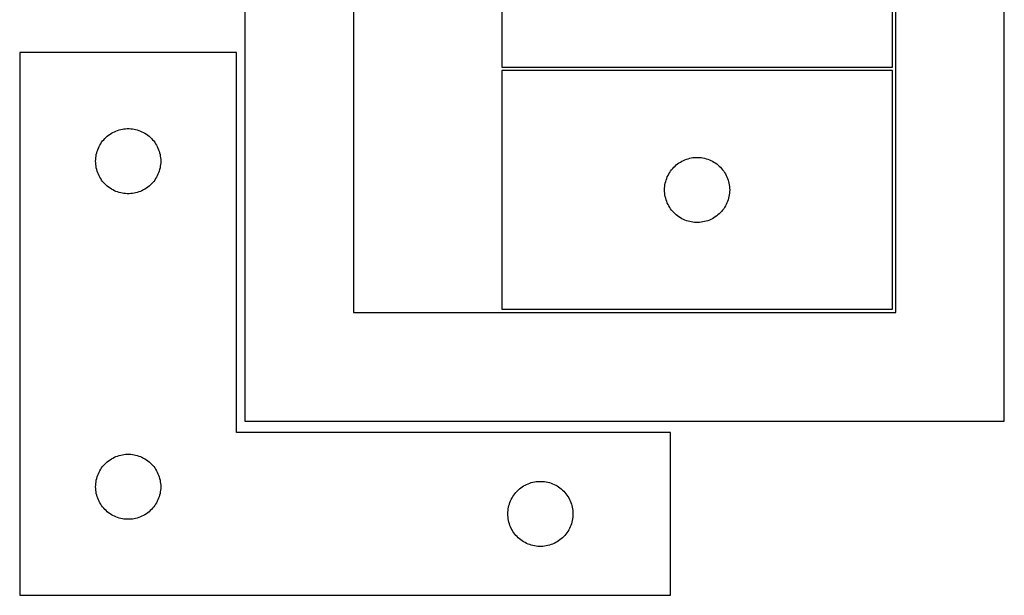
# Model space of a CAD drawing. Header units: millimetres. Extents: x 7 to 1493, y 7 to 2993.
# Tile 14 of 15: x 1028 to 1482, y 2463 to 2728. Entities that reach past the tile are written whole.
import ezdxf

# ---------------------------------------------------------------- set-up
doc = ezdxf.new("R2010")
doc.units = ezdxf.units.MM
doc.layers.add('CUT', color=7, linetype='CONTINUOUS', true_color=0x000000)

msp = doc.modelspace()

# ---------------------------------------------------------------- linework, layer by layer
at = {"layer": 'CUT'}
for p, q in [((1132.195266, 2993.225388), (1132.195266, 2543.225388)), ((1482.195266, 2543.225388), (1482.195266, 2993.225388)), ((1182.195266, 2943.225388), (1182.195266, 2593.225388)), ((1432.195266, 2593.225388), (1432.195266, 2943.225388)), ((1250.634946, 2816.335133), (1250.634946, 2706.335133)), ((1430.634946, 2706.335133), (1430.634946, 2816.335133)), ((1128.357392, 2712.995391), (1028.357392, 2712.995391)), ((1028.357392, 2712.995391), (1028.357392, 2462.995391)), ((1128.357392, 2537.995391), (1128.357392, 2712.995391)), ((1250.634946, 2706.335133), (1430.634946, 2706.335133)), ((1430.614423, 2704.751896), (1250.614423, 2704.751896)), ((1250.614423, 2704.751896), (1250.614423, 2594.751896)), ((1430.614423, 2594.751896), (1430.614423, 2704.751896)), ((1074.912076, 2677.594357), (1075.668181, 2677.75236)), ((1075.668181, 2677.75236), (1076.431417, 2677.871231)), ((1076.431417, 2677.871231), (1077.19976, 2677.950654)), ((1077.19976, 2677.950654), (1077.971173, 2677.990418)), ((1077.971173, 2677.990418), (1078.743611, 2677.990418)), ((1078.743611, 2677.990418), (1079.515024, 2677.950654)), ((1079.515024, 2677.950654), (1080.283367, 2677.871231)), ((1080.283367, 2677.871231), (1081.046603, 2677.75236)), ((1081.046603, 2677.75236), (1081.802708, 2677.594357)), ((1067.090413, 2672.897673), (1067.615109, 2673.464553)), ((1067.615109, 2673.464553), (1068.168292, 2674.003671)), ((1068.168292, 2674.003671), (1068.748494, 2674.513598)), ((1068.748494, 2674.513598), (1069.354178, 2674.99298)), ((1069.354178, 2674.99298), (1069.983736, 2675.440546)), ((1069.983736, 2675.440546), (1070.6355, 2675.85511)), ((1070.6355, 2675.85511), (1071.307741, 2676.235573)), ((1071.307741, 2676.235573), (1071.998676, 2676.580925)), ((1071.998676, 2676.580925), (1072.706474, 2676.890251)), ((1072.706474, 2676.890251), (1073.429256, 2677.162729)), ((1073.429256, 2677.162729), (1074.165108, 2677.397639)), ((1074.165108, 2677.397639), (1074.912076, 2677.594357)), ((1081.802708, 2677.594357), (1082.549677, 2677.397639)), ((1082.549677, 2677.397639), (1083.285528, 2677.162729)), ((1083.285528, 2677.162729), (1084.00831, 2676.890251)), ((1084.00831, 2676.890251), (1084.716108, 2676.580925)), ((1084.716108, 2676.580925), (1085.407043, 2676.235573)), ((1085.407043, 2676.235573), (1086.079284, 2675.85511)), ((1086.079284, 2675.85511), (1086.731048, 2675.440546)), ((1086.731048, 2675.440546), (1087.360606, 2674.99298)), ((1087.360606, 2674.99298), (1087.96629, 2674.513598)), ((1087.96629, 2674.513598), (1088.546492, 2674.003671)), ((1088.546492, 2674.003671), (1089.099675, 2673.464553)), ((1089.099675, 2673.464553), (1089.624371, 2672.897673)), ((1064.32164, 2668.286672), (1064.612638, 2669.0022)), ((1064.612638, 2669.0022), (1064.940086, 2669.701798)), ((1064.940086, 2669.701798), (1065.303113, 2670.383612)), ((1065.303113, 2670.383612), (1065.700759, 2671.045834)), ((1065.700759, 2671.045834), (1066.131967, 2671.686707)), ((1066.131967, 2671.686707), (1066.595595, 2672.304533)), ((1066.595595, 2672.304533), (1067.090413, 2672.897673)), ((1089.624371, 2672.897673), (1090.119189, 2672.304533)), ((1090.119189, 2672.304533), (1090.582817, 2671.686707)), ((1090.582817, 2671.686707), (1091.014025, 2671.045834)), ((1091.014025, 2671.045834), (1091.411671, 2670.383612)), ((1091.411671, 2670.383612), (1091.774698, 2669.701798)), ((1091.774698, 2669.701798), (1092.102146, 2669.0022)), ((1092.102146, 2669.0022), (1092.393144, 2668.286672)), ((1063.377281, 2663.767572), (1063.436894, 2664.537706)), ((1063.436894, 2664.537706), (1063.536074, 2665.30375)), ((1063.536074, 2665.30375), (1063.674557, 2666.063672)), ((1063.674557, 2666.063672), (1063.851976, 2666.815458)), ((1063.851976, 2666.815458), (1064.067861, 2667.557113)), ((1064.067861, 2667.557113), (1064.32164, 2668.286672)), ((1092.393144, 2668.286672), (1092.646923, 2667.557113)), ((1092.646923, 2667.557113), (1092.862808, 2666.815458)), ((1092.862808, 2666.815458), (1093.040227, 2666.063672)), ((1093.040227, 2666.063672), (1093.17871, 2665.30375)), ((1093.17871, 2665.30375), (1093.27789, 2664.537706)), ((1093.27789, 2664.537706), (1093.337503, 2663.767572)), ((1335.686287, 2663.919235), (1336.422138, 2664.154145)), ((1336.422138, 2664.154145), (1337.169107, 2664.350862)), ((1337.169107, 2664.350862), (1337.925211, 2664.508866)), ((1337.925211, 2664.508866), (1338.688448, 2664.627737)), ((1338.688448, 2664.627737), (1339.456791, 2664.707159)), ((1339.456791, 2664.707159), (1340.228204, 2664.746923)), ((1340.228204, 2664.746923), (1341.000642, 2664.746923)), ((1341.000642, 2664.746923), (1341.772055, 2664.707159)), ((1341.772055, 2664.707159), (1342.540398, 2664.627737)), ((1342.540398, 2664.627737), (1343.303634, 2664.508866)), ((1343.303634, 2664.508866), (1344.059739, 2664.350862)), ((1344.059739, 2664.350862), (1344.806707, 2664.154145)), ((1344.806707, 2664.154145), (1345.542559, 2663.919235)), ((1063.357392, 2662.995391), (1063.377281, 2663.767572)), ((1063.377281, 2662.22321), (1063.357392, 2662.995391)), ((1063.436894, 2661.453076), (1063.377281, 2662.22321)), ((1063.536074, 2660.687032), (1063.436894, 2661.453076)), ((1063.674557, 2659.92711), (1063.536074, 2660.687032)), ((1063.851976, 2659.175324), (1063.674557, 2659.92711)), ((1093.040227, 2659.92711), (1092.862808, 2659.175324)), ((1093.17871, 2660.687032), (1093.040227, 2659.92711)), ((1093.27789, 2661.453076), (1093.17871, 2660.687032)), ((1093.337503, 2662.22321), (1093.27789, 2661.453076)), ((1093.337503, 2663.767572), (1093.357392, 2662.995391)), ((1093.357392, 2662.995391), (1093.337503, 2662.22321)), ((1328.852626, 2659.061039), (1329.347444, 2659.654178)), ((1329.347444, 2659.654178), (1329.87214, 2660.221059)), ((1329.87214, 2660.221059), (1330.425323, 2660.760177)), ((1330.425323, 2660.760177), (1331.005525, 2661.270103)), ((1331.005525, 2661.270103), (1331.611209, 2661.749485)), ((1331.611209, 2661.749485), (1332.240767, 2662.197052)), ((1332.240767, 2662.197052), (1332.892531, 2662.611616)), ((1332.892531, 2662.611616), (1333.564772, 2662.992078)), ((1333.564772, 2662.992078), (1334.255707, 2663.33743)), ((1334.255707, 2663.33743), (1334.963504, 2663.646756)), ((1334.963504, 2663.646756), (1335.686287, 2663.919235)), ((1345.542559, 2663.919235), (1346.265341, 2663.646756)), ((1346.265341, 2663.646756), (1346.973139, 2663.33743)), ((1346.973139, 2663.33743), (1347.664074, 2662.992078)), ((1347.664074, 2662.992078), (1348.336315, 2662.611616)), ((1348.336315, 2662.611616), (1348.988079, 2662.197052)), ((1348.988079, 2662.197052), (1349.617637, 2661.749485)), ((1349.617637, 2661.749485), (1350.223321, 2661.270103)), ((1350.223321, 2661.270103), (1350.803523, 2660.760177)), ((1350.803523, 2660.760177), (1351.356706, 2660.221059)), ((1351.356706, 2660.221059), (1351.881402, 2659.654178)), ((1351.881402, 2659.654178), (1352.37622, 2659.061039)), ((1064.067861, 2658.433669), (1063.851976, 2659.175324)), ((1064.32164, 2657.70411), (1064.067861, 2658.433669)), ((1064.612638, 2656.988582), (1064.32164, 2657.70411)), ((1064.940086, 2656.288984), (1064.612638, 2656.988582)), ((1065.303113, 2655.60717), (1064.940086, 2656.288984)), ((1065.700759, 2654.944948), (1065.303113, 2655.60717)), ((1091.411671, 2655.60717), (1091.014025, 2654.944948)), ((1091.774698, 2656.288984), (1091.411671, 2655.60717)), ((1092.102146, 2656.988582), (1091.774698, 2656.288984)), ((1092.393144, 2657.70411), (1092.102146, 2656.988582)), ((1092.646923, 2658.433669), (1092.393144, 2657.70411)), ((1092.862808, 2659.175324), (1092.646923, 2658.433669)), ((1326.324892, 2654.313619), (1326.578671, 2655.043178)), ((1326.578671, 2655.043178), (1326.869669, 2655.758705)), ((1326.869669, 2655.758705), (1327.197117, 2656.458303)), ((1327.197117, 2656.458303), (1327.560144, 2657.140117)), ((1327.560144, 2657.140117), (1327.957789, 2657.802339)), ((1327.957789, 2657.802339), (1328.388998, 2658.443213)), ((1328.388998, 2658.443213), (1328.852626, 2659.061039)), ((1352.37622, 2659.061039), (1352.839848, 2658.443213)), ((1352.839848, 2658.443213), (1353.271056, 2657.802339)), ((1353.271056, 2657.802339), (1353.668701, 2657.140117)), ((1353.668701, 2657.140117), (1354.031729, 2656.458303)), ((1354.031729, 2656.458303), (1354.359176, 2655.758705)), ((1354.359176, 2655.758705), (1354.650175, 2655.043178)), ((1354.650175, 2655.043178), (1354.903954, 2654.313619)), ((1066.131967, 2654.304075), (1065.700759, 2654.944948)), ((1066.595595, 2653.686249), (1066.131967, 2654.304075)), ((1067.090413, 2653.093109), (1066.595595, 2653.686249)), ((1067.615109, 2652.526229), (1067.090413, 2653.093109)), ((1068.168292, 2651.98711), (1067.615109, 2652.526229)), ((1068.748494, 2651.477184), (1068.168292, 2651.98711)), ((1069.354178, 2650.997802), (1068.748494, 2651.477184)), ((1069.983736, 2650.550236), (1069.354178, 2650.997802)), ((1070.6355, 2650.135672), (1069.983736, 2650.550236)), ((1086.731048, 2650.550236), (1086.079284, 2650.135672)), ((1087.360606, 2650.997802), (1086.731048, 2650.550236)), ((1087.96629, 2651.477184), (1087.360606, 2650.997802)), ((1088.546492, 2651.98711), (1087.96629, 2651.477184)), ((1089.099675, 2652.526229), (1088.546492, 2651.98711)), ((1089.624371, 2653.093109), (1089.099675, 2652.526229)), ((1090.119189, 2653.686249), (1089.624371, 2653.093109)), ((1090.582817, 2654.304075), (1090.119189, 2653.686249)), ((1091.014025, 2654.944948), (1090.582817, 2654.304075)), ((1325.614423, 2649.751896), (1325.634311, 2650.524078)), ((1325.634311, 2650.524078), (1325.693925, 2651.294211)), ((1325.693925, 2651.294211), (1325.793104, 2652.060255)), ((1325.793104, 2652.060255), (1325.931588, 2652.820177)), ((1325.931588, 2652.820177), (1326.109007, 2653.571963)), ((1326.109007, 2653.571963), (1326.324892, 2654.313619)), ((1354.903954, 2654.313619), (1355.119839, 2653.571963)), ((1355.119839, 2653.571963), (1355.297258, 2652.820177)), ((1355.297258, 2652.820177), (1355.435741, 2652.060255)), ((1355.435741, 2652.060255), (1355.534921, 2651.294211)), ((1355.534921, 2651.294211), (1355.594534, 2650.524078)), ((1355.594534, 2650.524078), (1355.614423, 2649.751896)), ((1071.307741, 2649.755209), (1070.6355, 2650.135672)), ((1071.998676, 2649.409857), (1071.307741, 2649.755209)), ((1072.706474, 2649.100531), (1071.998676, 2649.409857)), ((1073.429256, 2648.828053), (1072.706474, 2649.100531)), ((1074.165108, 2648.593143), (1073.429256, 2648.828053)), ((1074.912076, 2648.396425), (1074.165108, 2648.593143)), ((1075.668181, 2648.238422), (1074.912076, 2648.396425)), ((1076.431417, 2648.119551), (1075.668181, 2648.238422)), ((1077.19976, 2648.040128), (1076.431417, 2648.119551)), ((1077.971173, 2648.000364), (1077.19976, 2648.040128)), ((1078.743611, 2648.000364), (1077.971173, 2648.000364)), ((1079.515024, 2648.040128), (1078.743611, 2648.000364)), ((1080.283367, 2648.119551), (1079.515024, 2648.040128)), ((1081.046603, 2648.238422), (1080.283367, 2648.119551)), ((1081.802708, 2648.396425), (1081.046603, 2648.238422)), ((1082.549677, 2648.593143), (1081.802708, 2648.396425)), ((1083.285528, 2648.828053), (1082.549677, 2648.593143)), ((1084.00831, 2649.100531), (1083.285528, 2648.828053)), ((1084.716108, 2649.409857), (1084.00831, 2649.100531)), ((1085.407043, 2649.755209), (1084.716108, 2649.409857)), ((1086.079284, 2650.135672), (1085.407043, 2649.755209)), ((1325.634311, 2648.979715), (1325.614423, 2649.751896)), ((1325.693925, 2648.209581), (1325.634311, 2648.979715)), ((1325.793104, 2647.443538), (1325.693925, 2648.209581)), ((1325.931588, 2646.683615), (1325.793104, 2647.443538)), ((1326.109007, 2645.93183), (1325.931588, 2646.683615)), ((1326.324892, 2645.190174), (1326.109007, 2645.93183)), ((1355.119839, 2645.93183), (1354.903954, 2645.190174)), ((1355.297258, 2646.683615), (1355.119839, 2645.93183)), ((1355.435741, 2647.443538), (1355.297258, 2646.683615)), ((1355.534921, 2648.209581), (1355.435741, 2647.443538)), ((1355.594534, 2648.979715), (1355.534921, 2648.209581)), ((1355.614423, 2649.751896), (1355.594534, 2648.979715)), ((1326.578671, 2644.460615), (1326.324892, 2645.190174)), ((1326.869669, 2643.745088), (1326.578671, 2644.460615)), ((1327.197117, 2643.04549), (1326.869669, 2643.745088)), ((1327.560144, 2642.363675), (1327.197117, 2643.04549)), ((1327.957789, 2641.701454), (1327.560144, 2642.363675)), ((1328.388998, 2641.06058), (1327.957789, 2641.701454)), ((1353.271056, 2641.701454), (1352.839848, 2641.06058)), ((1353.668701, 2642.363675), (1353.271056, 2641.701454)), ((1354.031729, 2643.04549), (1353.668701, 2642.363675)), ((1354.359176, 2643.745088), (1354.031729, 2643.04549)), ((1354.650175, 2644.460615), (1354.359176, 2643.745088)), ((1354.903954, 2645.190174), (1354.650175, 2644.460615)), ((1328.852626, 2640.442754), (1328.388998, 2641.06058)), ((1329.347444, 2639.849615), (1328.852626, 2640.442754)), ((1329.87214, 2639.282734), (1329.347444, 2639.849615)), ((1330.425323, 2638.743616), (1329.87214, 2639.282734)), ((1331.005525, 2638.23369), (1330.425323, 2638.743616)), ((1331.611209, 2637.754308), (1331.005525, 2638.23369)), ((1332.240767, 2637.306741), (1331.611209, 2637.754308)), ((1332.892531, 2636.892177), (1332.240767, 2637.306741)), ((1333.564772, 2636.511714), (1332.892531, 2636.892177)), ((1348.336315, 2636.892177), (1347.664074, 2636.511714)), ((1348.988079, 2637.306741), (1348.336315, 2636.892177)), ((1349.617637, 2637.754308), (1348.988079, 2637.306741)), ((1350.223321, 2638.23369), (1349.617637, 2637.754308)), ((1350.803523, 2638.743616), (1350.223321, 2638.23369)), ((1351.356706, 2639.282734), (1350.803523, 2638.743616)), ((1351.881402, 2639.849615), (1351.356706, 2639.282734)), ((1352.37622, 2640.442754), (1351.881402, 2639.849615)), ((1352.839848, 2641.06058), (1352.37622, 2640.442754)), ((1334.255707, 2636.166362), (1333.564772, 2636.511714)), ((1334.963504, 2635.857037), (1334.255707, 2636.166362)), ((1335.686287, 2635.584558), (1334.963504, 2635.857037)), ((1336.422138, 2635.349648), (1335.686287, 2635.584558)), ((1337.169107, 2635.152931), (1336.422138, 2635.349648)), ((1337.925211, 2634.994927), (1337.169107, 2635.152931)), ((1338.688448, 2634.876056), (1337.925211, 2634.994927)), ((1339.456791, 2634.796634), (1338.688448, 2634.876056)), ((1340.228204, 2634.756869), (1339.456791, 2634.796634)), ((1341.000642, 2634.756869), (1340.228204, 2634.756869)), ((1341.772055, 2634.796634), (1341.000642, 2634.756869)), ((1342.540398, 2634.876056), (1341.772055, 2634.796634)), ((1343.303634, 2634.994927), (1342.540398, 2634.876056)), ((1344.059739, 2635.152931), (1343.303634, 2634.994927)), ((1344.806707, 2635.349648), (1344.059739, 2635.152931)), ((1345.542559, 2635.584558), (1344.806707, 2635.349648)), ((1346.265341, 2635.857037), (1345.542559, 2635.584558)), ((1346.973139, 2636.166362), (1346.265341, 2635.857037)), ((1347.664074, 2636.511714), (1346.973139, 2636.166362)), ((1182.195266, 2593.225388), (1432.195266, 2593.225388)), ((1250.614423, 2594.751896), (1430.614423, 2594.751896)), ((1132.195266, 2543.225388), (1482.195266, 2543.225388)), ((1328.357392, 2537.995391), (1128.357392, 2537.995391)), ((1328.357392, 2462.995391), (1328.357392, 2537.995391)), ((1076.431417, 2527.871231), (1077.19976, 2527.950654)), ((1077.19976, 2527.950654), (1077.971173, 2527.990418)), ((1077.971173, 2527.990418), (1078.743611, 2527.990418)), ((1078.743611, 2527.990418), (1079.515024, 2527.950654)), ((1079.515024, 2527.950654), (1080.283367, 2527.871231)), ((1067.090413, 2522.897673), (1067.615109, 2523.464553)), ((1067.615109, 2523.464553), (1068.168292, 2524.003671)), ((1068.168292, 2524.003671), (1068.748494, 2524.513598)), ((1068.748494, 2524.513598), (1069.354178, 2524.99298)), ((1069.354178, 2524.99298), (1069.983736, 2525.440546)), ((1069.983736, 2525.440546), (1070.6355, 2525.85511)), ((1070.6355, 2525.85511), (1071.307741, 2526.235573)), ((1071.307741, 2526.235573), (1071.998676, 2526.580925)), ((1071.998676, 2526.580925), (1072.706474, 2526.890251)), ((1072.706474, 2526.890251), (1073.429256, 2527.162729)), ((1073.429256, 2527.162729), (1074.165108, 2527.397639)), ((1074.165108, 2527.397639), (1074.912076, 2527.594357)), ((1074.912076, 2527.594357), (1075.668181, 2527.75236)), ((1075.668181, 2527.75236), (1076.431417, 2527.871231)), ((1080.283367, 2527.871231), (1081.046603, 2527.75236)), ((1081.046603, 2527.75236), (1081.802708, 2527.594357)), ((1081.802708, 2527.594357), (1082.549677, 2527.397639)), ((1082.549677, 2527.397639), (1083.285528, 2527.162729)), ((1083.285528, 2527.162729), (1084.00831, 2526.890251)), ((1084.00831, 2526.890251), (1084.716108, 2526.580925)), ((1084.716108, 2526.580925), (1085.407043, 2526.235573)), ((1085.407043, 2526.235573), (1086.079284, 2525.85511)), ((1086.079284, 2525.85511), (1086.731048, 2525.440546)), ((1086.731048, 2525.440546), (1087.360606, 2524.99298)), ((1087.360606, 2524.99298), (1087.96629, 2524.513598)), ((1087.96629, 2524.513598), (1088.546492, 2524.003671)), ((1088.546492, 2524.003671), (1089.099675, 2523.464553)), ((1089.099675, 2523.464553), (1089.624371, 2522.897673)), ((1064.32164, 2518.286672), (1064.612638, 2519.0022)), ((1064.612638, 2519.0022), (1064.940086, 2519.701798)), ((1064.940086, 2519.701798), (1065.303113, 2520.383612)), ((1065.303113, 2520.383612), (1065.700759, 2521.045834)), ((1065.700759, 2521.045834), (1066.131967, 2521.686707)), ((1066.131967, 2521.686707), (1066.595595, 2522.304533)), ((1066.595595, 2522.304533), (1067.090413, 2522.897673)), ((1089.624371, 2522.897673), (1090.119189, 2522.304533)), ((1090.119189, 2522.304533), (1090.582817, 2521.686707)), ((1090.582817, 2521.686707), (1091.014025, 2521.045834)), ((1091.014025, 2521.045834), (1091.411671, 2520.383612)), ((1091.411671, 2520.383612), (1091.774698, 2519.701798)), ((1091.774698, 2519.701798), (1092.102146, 2519.0022)), ((1092.102146, 2519.0022), (1092.393144, 2518.286672)), ((1063.377281, 2513.767572), (1063.436894, 2514.537706)), ((1063.436894, 2514.537706), (1063.536074, 2515.30375)), ((1063.536074, 2515.30375), (1063.674557, 2516.063672)), ((1063.674557, 2516.063672), (1063.851976, 2516.815458)), ((1063.851976, 2516.815458), (1064.067861, 2517.557113)), ((1064.067861, 2517.557113), (1064.32164, 2518.286672)), ((1092.393144, 2518.286672), (1092.646923, 2517.557113)), ((1092.646923, 2517.557113), (1092.862808, 2516.815458)), ((1092.862808, 2516.815458), (1093.040227, 2516.063672)), ((1093.040227, 2516.063672), (1093.17871, 2515.30375)), ((1093.17871, 2515.30375), (1093.27789, 2514.537706)), ((1093.27789, 2514.537706), (1093.337503, 2513.767572)), ((1261.998676, 2514.080925), (1262.706474, 2514.390251)), ((1262.706474, 2514.390251), (1263.429256, 2514.662729)), ((1263.429256, 2514.662729), (1264.165108, 2514.897639)), ((1264.165108, 2514.897639), (1264.912076, 2515.094357)), ((1264.912076, 2515.094357), (1265.668181, 2515.25236)), ((1265.668181, 2515.25236), (1266.431417, 2515.371231)), ((1266.431417, 2515.371231), (1267.19976, 2515.450654)), ((1267.19976, 2515.450654), (1267.971173, 2515.490418)), ((1267.971173, 2515.490418), (1268.743611, 2515.490418)), ((1268.743611, 2515.490418), (1269.515024, 2515.450654)), ((1269.515024, 2515.450654), (1270.283367, 2515.371231)), ((1270.283367, 2515.371231), (1271.046603, 2515.25236)), ((1271.046603, 2515.25236), (1271.802708, 2515.094357)), ((1271.802708, 2515.094357), (1272.549677, 2514.897639)), ((1272.549677, 2514.897639), (1273.285528, 2514.662729)), ((1273.285528, 2514.662729), (1274.00831, 2514.390251)), ((1274.00831, 2514.390251), (1274.716108, 2514.080925)), ((1063.357392, 2512.995391), (1063.377281, 2513.767572)), ((1063.377281, 2512.22321), (1063.357392, 2512.995391)), ((1063.436894, 2511.453076), (1063.377281, 2512.22321)), ((1063.536074, 2510.687032), (1063.436894, 2511.453076)), ((1063.674557, 2509.92711), (1063.536074, 2510.687032)), ((1063.851976, 2509.175324), (1063.674557, 2509.92711)), ((1093.040227, 2509.92711), (1092.862808, 2509.175324)), ((1093.17871, 2510.687032), (1093.040227, 2509.92711)), ((1093.27789, 2511.453076), (1093.17871, 2510.687032)), ((1093.337503, 2512.22321), (1093.27789, 2511.453076)), ((1093.337503, 2513.767572), (1093.357392, 2512.995391)), ((1093.357392, 2512.995391), (1093.337503, 2512.22321)), ((1256.131967, 2509.186707), (1256.595595, 2509.804533)), ((1256.595595, 2509.804533), (1257.090413, 2510.397673)), ((1257.090413, 2510.397673), (1257.615109, 2510.964553)), ((1257.615109, 2510.964553), (1258.168292, 2511.503671)), ((1258.168292, 2511.503671), (1258.748494, 2512.013598)), ((1258.748494, 2512.013598), (1259.354178, 2512.49298)), ((1259.354178, 2512.49298), (1259.983736, 2512.940546)), ((1259.983736, 2512.940546), (1260.6355, 2513.35511)), ((1260.6355, 2513.35511), (1261.307741, 2513.735573)), ((1261.307741, 2513.735573), (1261.998676, 2514.080925)), ((1274.716108, 2514.080925), (1275.407043, 2513.735573)), ((1275.407043, 2513.735573), (1276.079284, 2513.35511)), ((1276.079284, 2513.35511), (1276.731048, 2512.940546)), ((1276.731048, 2512.940546), (1277.360606, 2512.49298)), ((1277.360606, 2512.49298), (1277.96629, 2512.013598)), ((1277.96629, 2512.013598), (1278.546492, 2511.503671)), ((1278.546492, 2511.503671), (1279.099675, 2510.964553)), ((1279.099675, 2510.964553), (1279.624371, 2510.397673)), ((1279.624371, 2510.397673), (1280.119189, 2509.804533)), ((1280.119189, 2509.804533), (1280.582817, 2509.186707)), ((1064.067861, 2508.433669), (1063.851976, 2509.175324)), ((1064.32164, 2507.70411), (1064.067861, 2508.433669)), ((1064.612638, 2506.988582), (1064.32164, 2507.70411)), ((1064.940086, 2506.288984), (1064.612638, 2506.988582)), ((1065.303113, 2505.60717), (1064.940086, 2506.288984)), ((1065.700759, 2504.944948), (1065.303113, 2505.60717)), ((1091.411671, 2505.60717), (1091.014025, 2504.944948)), ((1091.774698, 2506.288984), (1091.411671, 2505.60717)), ((1092.102146, 2506.988582), (1091.774698, 2506.288984)), ((1092.393144, 2507.70411), (1092.102146, 2506.988582)), ((1092.646923, 2508.433669), (1092.393144, 2507.70411)), ((1092.862808, 2509.175324), (1092.646923, 2508.433669)), ((1254.067861, 2505.057113), (1254.32164, 2505.786672)), ((1254.32164, 2505.786672), (1254.612638, 2506.5022)), ((1254.612638, 2506.5022), (1254.940086, 2507.201798)), ((1254.940086, 2507.201798), (1255.303113, 2507.883612)), ((1255.303113, 2507.883612), (1255.700759, 2508.545834)), ((1255.700759, 2508.545834), (1256.131967, 2509.186707)), ((1280.582817, 2509.186707), (1281.014025, 2508.545834)), ((1281.014025, 2508.545834), (1281.411671, 2507.883612)), ((1281.411671, 2507.883612), (1281.774698, 2507.201798)), ((1281.774698, 2507.201798), (1282.102146, 2506.5022)), ((1282.102146, 2506.5022), (1282.393144, 2505.786672)), ((1282.393144, 2505.786672), (1282.646923, 2505.057113)), ((1066.131967, 2504.304075), (1065.700759, 2504.944948)), ((1066.595595, 2503.686249), (1066.131967, 2504.304075)), ((1067.090413, 2503.093109), (1066.595595, 2503.686249)), ((1067.615109, 2502.526229), (1067.090413, 2503.093109)), ((1068.168292, 2501.98711), (1067.615109, 2502.526229)), ((1068.748494, 2501.477184), (1068.168292, 2501.98711)), ((1069.354178, 2500.997802), (1068.748494, 2501.477184)), ((1069.983736, 2500.550236), (1069.354178, 2500.997802)), ((1087.360606, 2500.997802), (1086.731048, 2500.550236)), ((1087.96629, 2501.477184), (1087.360606, 2500.997802)), ((1088.546492, 2501.98711), (1087.96629, 2501.477184)), ((1089.099675, 2502.526229), (1088.546492, 2501.98711)), ((1089.624371, 2503.093109), (1089.099675, 2502.526229)), ((1090.119189, 2503.686249), (1089.624371, 2503.093109)), ((1090.582817, 2504.304075), (1090.119189, 2503.686249)), ((1091.014025, 2504.944948), (1090.582817, 2504.304075)), ((1253.357392, 2500.495391), (1253.377281, 2501.267572)), ((1253.377281, 2501.267572), (1253.436894, 2502.037706)), ((1253.436894, 2502.037706), (1253.536074, 2502.80375)), ((1253.536074, 2502.80375), (1253.674557, 2503.563672)), ((1253.674557, 2503.563672), (1253.851976, 2504.315458)), ((1253.851976, 2504.315458), (1254.067861, 2505.057113)), ((1282.646923, 2505.057113), (1282.862808, 2504.315458)), ((1282.862808, 2504.315458), (1283.040227, 2503.563672)), ((1283.040227, 2503.563672), (1283.17871, 2502.80375)), ((1283.17871, 2502.80375), (1283.27789, 2502.037706)), ((1283.27789, 2502.037706), (1283.337503, 2501.267572)), ((1283.337503, 2501.267572), (1283.357392, 2500.495391)), ((1070.6355, 2500.135672), (1069.983736, 2500.550236)), ((1071.307741, 2499.755209), (1070.6355, 2500.135672)), ((1071.998676, 2499.409857), (1071.307741, 2499.755209)), ((1072.706474, 2499.100531), (1071.998676, 2499.409857)), ((1073.429256, 2498.828053), (1072.706474, 2499.100531)), ((1074.165108, 2498.593143), (1073.429256, 2498.828053)), ((1074.912076, 2498.396425), (1074.165108, 2498.593143)), ((1075.668181, 2498.238422), (1074.912076, 2498.396425)), ((1076.431417, 2498.119551), (1075.668181, 2498.238422)), ((1077.19976, 2498.040128), (1076.431417, 2498.119551)), ((1077.971173, 2498.000364), (1077.19976, 2498.040128)), ((1078.743611, 2498.000364), (1077.971173, 2498.000364)), ((1079.515024, 2498.040128), (1078.743611, 2498.000364)), ((1080.283367, 2498.119551), (1079.515024, 2498.040128)), ((1081.046603, 2498.238422), (1080.283367, 2498.119551)), ((1081.802708, 2498.396425), (1081.046603, 2498.238422)), ((1082.549677, 2498.593143), (1081.802708, 2498.396425)), ((1083.285528, 2498.828053), (1082.549677, 2498.593143)), ((1084.00831, 2499.100531), (1083.285528, 2498.828053)), ((1084.716108, 2499.409857), (1084.00831, 2499.100531)), ((1085.407043, 2499.755209), (1084.716108, 2499.409857)), ((1086.079284, 2500.135672), (1085.407043, 2499.755209)), ((1086.731048, 2500.550236), (1086.079284, 2500.135672)), ((1253.377281, 2499.72321), (1253.357392, 2500.495391)), ((1253.436894, 2498.953076), (1253.377281, 2499.72321)), ((1253.536074, 2498.187032), (1253.436894, 2498.953076)), ((1253.674557, 2497.42711), (1253.536074, 2498.187032)), ((1253.851976, 2496.675324), (1253.674557, 2497.42711)), ((1254.067861, 2495.933669), (1253.851976, 2496.675324)), ((1282.862808, 2496.675324), (1282.646923, 2495.933669)), ((1283.040227, 2497.42711), (1282.862808, 2496.675324)), ((1283.17871, 2498.187032), (1283.040227, 2497.42711)), ((1283.27789, 2498.953076), (1283.17871, 2498.187032)), ((1283.337503, 2499.72321), (1283.27789, 2498.953076)), ((1283.357392, 2500.495391), (1283.337503, 2499.72321)), ((1254.32164, 2495.20411), (1254.067861, 2495.933669)), ((1254.612638, 2494.488582), (1254.32164, 2495.20411)), ((1254.940086, 2493.788984), (1254.612638, 2494.488582)), ((1255.303113, 2493.10717), (1254.940086, 2493.788984)), ((1255.700759, 2492.444948), (1255.303113, 2493.10717)), ((1256.131967, 2491.804075), (1255.700759, 2492.444948)), ((1256.595595, 2491.186249), (1256.131967, 2491.804075)), ((1280.582817, 2491.804075), (1280.119189, 2491.186249)), ((1281.014025, 2492.444948), (1280.582817, 2491.804075)), ((1281.411671, 2493.10717), (1281.014025, 2492.444948)), ((1281.774698, 2493.788984), (1281.411671, 2493.10717)), ((1282.102146, 2494.488582), (1281.774698, 2493.788984)), ((1282.393144, 2495.20411), (1282.102146, 2494.488582)), ((1282.646923, 2495.933669), (1282.393144, 2495.20411)), ((1257.090413, 2490.593109), (1256.595595, 2491.186249)), ((1257.615109, 2490.026229), (1257.090413, 2490.593109)), ((1258.168292, 2489.48711), (1257.615109, 2490.026229)), ((1258.748494, 2488.977184), (1258.168292, 2489.48711)), ((1259.354178, 2488.497802), (1258.748494, 2488.977184)), ((1259.983736, 2488.050236), (1259.354178, 2488.497802)), ((1260.6355, 2487.635672), (1259.983736, 2488.050236)), ((1261.307741, 2487.255209), (1260.6355, 2487.635672)), ((1261.998676, 2486.909857), (1261.307741, 2487.255209)), ((1275.407043, 2487.255209), (1274.716108, 2486.909857)), ((1276.079284, 2487.635672), (1275.407043, 2487.255209)), ((1276.731048, 2488.050236), (1276.079284, 2487.635672)), ((1277.360606, 2488.497802), (1276.731048, 2488.050236)), ((1277.96629, 2488.977184), (1277.360606, 2488.497802)), ((1278.546492, 2489.48711), (1277.96629, 2488.977184)), ((1279.099675, 2490.026229), (1278.546492, 2489.48711)), ((1279.624371, 2490.593109), (1279.099675, 2490.026229)), ((1280.119189, 2491.186249), (1279.624371, 2490.593109)), ((1262.706474, 2486.600531), (1261.998676, 2486.909857)), ((1263.429256, 2486.328053), (1262.706474, 2486.600531)), ((1264.165108, 2486.093143), (1263.429256, 2486.328053)), ((1264.912076, 2485.896425), (1264.165108, 2486.093143)), ((1265.668181, 2485.738422), (1264.912076, 2485.896425)), ((1266.431417, 2485.619551), (1265.668181, 2485.738422)), ((1267.19976, 2485.540128), (1266.431417, 2485.619551)), ((1267.971173, 2485.500364), (1267.19976, 2485.540128)), ((1268.743611, 2485.500364), (1267.971173, 2485.500364)), ((1269.515024, 2485.540128), (1268.743611, 2485.500364)), ((1270.283367, 2485.619551), (1269.515024, 2485.540128)), ((1271.046603, 2485.738422), (1270.283367, 2485.619551)), ((1271.802708, 2485.896425), (1271.046603, 2485.738422)), ((1272.549677, 2486.093143), (1271.802708, 2485.896425)), ((1273.285528, 2486.328053), (1272.549677, 2486.093143)), ((1274.00831, 2486.600531), (1273.285528, 2486.328053)), ((1274.716108, 2486.909857), (1274.00831, 2486.600531)), ((1028.357392, 2462.995391), (1328.357392, 2462.995391))]:
    msp.add_line(p, q, dxfattribs=at)

doc.saveas('drawing.dxf')
